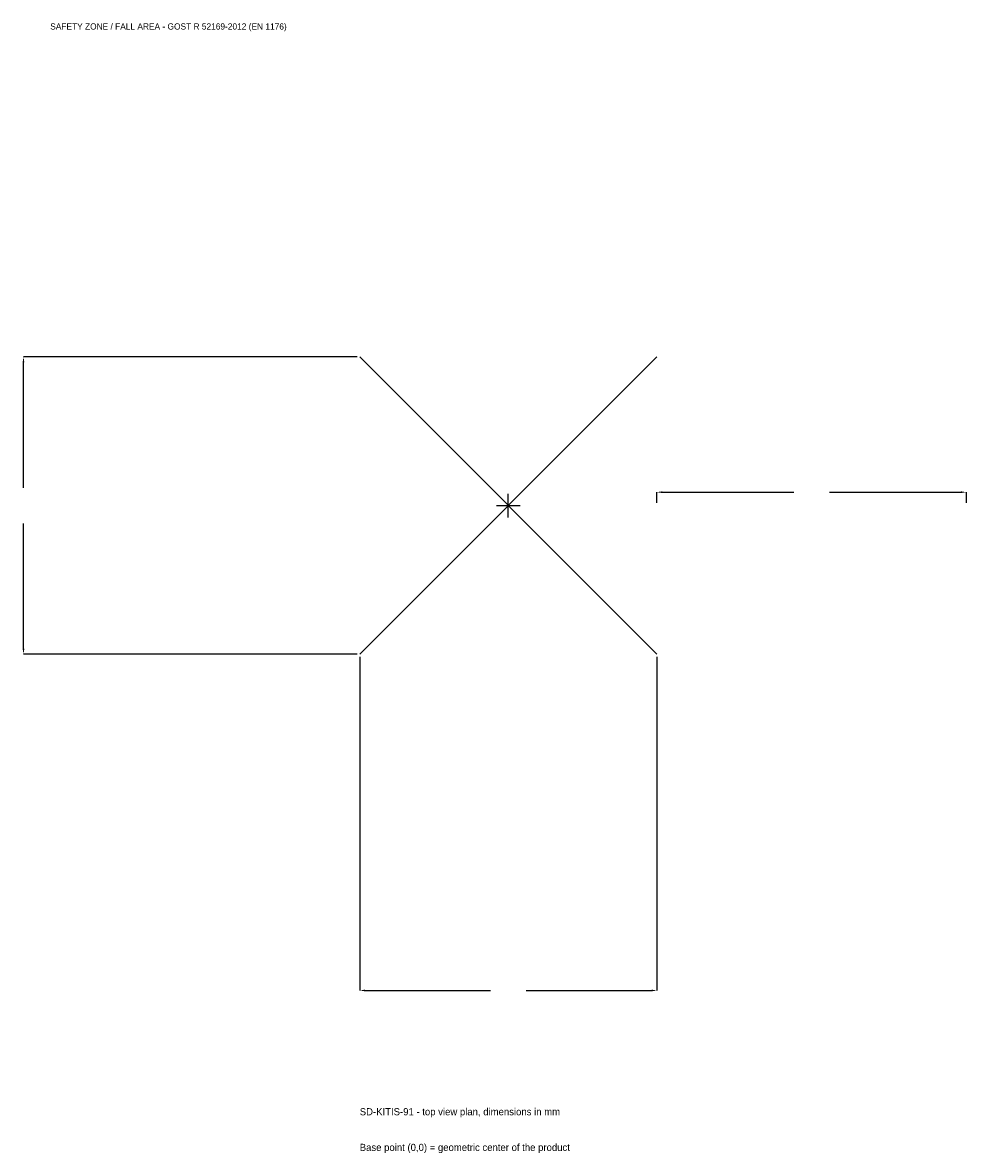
# Model space of a CAD drawing. Extents: x -2354 to 2220, y -3139 to 2340.
import ezdxf

# ---------------------------------------------------------------- set-up
doc = ezdxf.new("R2010")
doc.units = 0
for name, color, linetype in [('GP_MAF_zona_bezopasnosti', 1, 'Continuous'), ('ZSK_DANNYE', 3, 'Continuous'), ('ZSK_KONTUR', 7, 'Continuous'), ('ZSK_RAZMERY', 8, 'Continuous')]:
    doc.layers.add(name, color=color, linetype=linetype)
doc.dimstyles.new('ORION', dxfattribs={"dimtxt": 43.2, "dimasz": 25.92, "dimexe": 1.25, "dimexo": 12.96, "dimtad": 1, "dimcen": 2.5, "dimazin": 3, "dimtfac": 1, "dimtmove": 0, "dimatfit": 3})

# ---------------------------------------------------------------- blocks, each defined once
blk = doc.blocks.new('_CLOSEDFILLED')
at = {"color": 0, "linetype": 'BYBLOCK'}
blk.add_solid([(-1, 0.16), (0, 0), (-1, -0.16)], dxfattribs=at)
blk = doc.blocks.new('*D1')
for p, q in [((-720, -732.96), (-720, -2349.6)), ((720, -732.96), (720, -2349.6)), ((-694.08, -2349.6), (-86.4, -2349.6)), ((86.4, -2349.6), (694.08, -2349.6))]:
    blk.add_line(p, q)
at = {"layer": 'Defpoints'}
for p in [(-720, -720), (720, -720), (-720, -2349.6)]:
    blk.add_point(p, dxfattribs=at)
at = {"layer": 'ZSK_RAZMERY', "xscale": 25.919999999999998, "yscale": 25.919999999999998, "rotation": 180}
blk.add_blockref('_CLOSEDFILLED', (-720, -2349.6), dxfattribs=at)
at = {"layer": 'ZSK_RAZMERY', "xscale": 25.919999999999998, "yscale": 25.919999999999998}
blk.add_blockref('_CLOSEDFILLED', (720, -2349.6), dxfattribs=at)
blk = doc.blocks.new('*D2')
for p, q in [((-732.96, 720), (-2349.6, 720)), ((-2349.6, 86.4), (-2349.6, 694.08)), ((-2349.6, -694.08), (-2349.6, -86.4)), ((-732.96, -720), (-2349.6, -720))]:
    blk.add_line(p, q)
at = {"layer": 'Defpoints'}
for p in [(-720, 720), (-2349.6, -720), (-720, -720)]:
    blk.add_point(p, dxfattribs=at)
at = {"layer": 'ZSK_RAZMERY', "xscale": 25.919999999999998, "yscale": 25.919999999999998}
for p, rotation in [((-2349.6, 720), 90), ((-2349.6, -720), 270)]:
    blk.add_blockref('_CLOSEDFILLED', p, dxfattribs=dict(at, rotation=rotation))
blk = doc.blocks.new('*D3')
for p, q in [((720, 12.96), (720, 64.8)), ((745.92, 64.8), (1383.6, 64.8)), ((1556.4, 64.8), (2194.08, 64.8)), ((2220, 12.96), (2220, 64.8))]:
    blk.add_line(p, q)
at = {"layer": 'Defpoints'}
for p in [(720, 64.8), (720, 0), (2220, 0)]:
    blk.add_point(p, dxfattribs=at)
at = {"layer": 'ZSK_RAZMERY', "xscale": 25.919999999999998, "yscale": 25.919999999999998, "rotation": 180}
blk.add_blockref('_CLOSEDFILLED', (720, 64.8), dxfattribs=at)
at = {"layer": 'ZSK_RAZMERY', "xscale": 25.919999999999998, "yscale": 25.919999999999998}
blk.add_blockref('_CLOSEDFILLED', (2220, 64.8), dxfattribs=at)
blk = doc.blocks.new('B1')
at = {"layer": 'ZSK_KONTUR'}
for p, q in [((-720, -720), (720, 720)), ((-720, 720), (720, -720))]:
    blk.add_line(p, q, dxfattribs=at)
at = {"layer": 'ZSK_RAZMERY'}
for p, q in [((0, -57.6), (0, 57.6)), ((-57.6, 0), (57.6, 0))]:
    blk.add_line(p, q, dxfattribs=at)
at = {"layer": 'GP_MAF_zona_bezopasnosti', "color": 1}
blk.add_text('SAFETY ZONE / FALL AREA - GOST R 52169-2012 (EN 1176)', height=30.24, dxfattribs=at).set_placement((-2220, 2306.4))
at = {"layer": 'ZSK_RAZMERY'}
dim = blk.add_linear_dim(base=(-2349.6, -720), p1=(-720, -720), p2=(-720, 720), angle=90, dimstyle='ORION', dxfattribs=at)
dim.commit()
dim.dimension.update_dxf_attribs({"geometry": '*D2', "text_midpoint": (-2349.6, 0)})
for base, p1, p2, picture, middle in [((720, 64.8), (720, 0), (2220, 0), '*D3', (1470, 64.8)), ((-720, -2349.6), (-720, -720), (720, -720), '*D1', (0, -2349.6))]:
    dim = blk.add_linear_dim(base=base, p1=p1, p2=p2, dimstyle='ORION', dxfattribs=at)
    dim.commit()
    dim.dimension.update_dxf_attribs({"geometry": picture, "text_midpoint": middle})

msp = doc.modelspace()

# ---------------------------------------------------------------- block references
msp.add_blockref('B1', (0, 0))

# ---------------------------------------------------------------- texts
at = {"layer": 'ZSK_DANNYE', "color": 3}
msp.add_text('SD-KITIS-91 - top view plan, dimensions in mm', height=34.56, dxfattribs=at).set_placement((-720, -2954.4))
at = {"layer": 'ZSK_DANNYE', "color": 7}
msp.add_text('Base point (0,0) = geometric center of the product', height=34.56, dxfattribs=at).set_placement((-720, -3127.2))

doc.saveas('drawing.dxf')
